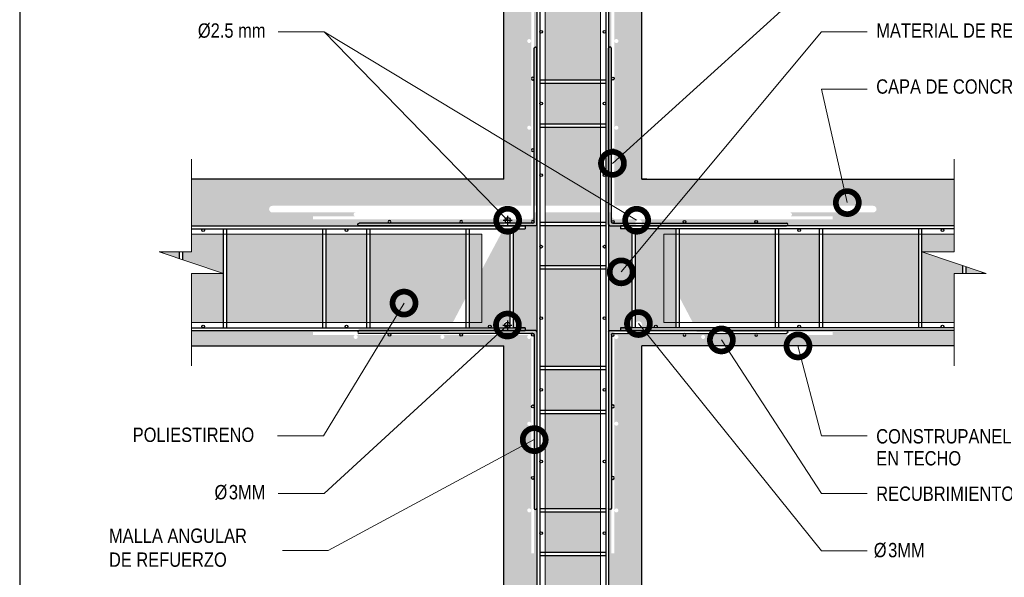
# Model space of a CAD drawing. Header units: millimetres. Extents: x 0 to 30, y 0 to 35.5.
# Tile 1 of 2: x 4 to 21.1, y 10.9 to 20.7. Entities that reach past the tile are written whole.
import ezdxf

# ---------------------------------------------------------------- set-up
doc = ezdxf.new("R2010")
doc.units = ezdxf.units.MM
doc.linetypes.add('CONTINUA', pattern=[0])
doc.linetypes.add('DASHED2', pattern=[9.524999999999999, 6.35, -3.175])
for name, color, linetype, lineweight in [('CONSTRUPANEL', 170, 'Continuous', 20), ('hatch', 252, 'Continuous', 0), ('LAMINA ACCESORIOS', 1, 'Continuous', 30), ('TEXTO', 7, 'DASHED2', 0)]:
    doc.layers.add(name, color=color, linetype=linetype, lineweight=lineweight)
doc.styles.add('Erika', font='techl___.ttf', dxfattribs={"height": 0.25})
doc.dimstyles.new('Erika', dxfattribs={"dimtxt": 0.25, "dimasz": 0.8, "dimexe": 0.5, "dimexo": 0.5, "dimgap": 0, "dimtad": 0, "dimlfac": 0.1, "dimzin": 1, "dimdsep": 46, "dimtxsty": 'Erika', "dimblk": 'DOTSMALL', "dimcen": 2.5, "dimse1": 1, "dimse2": 1, "dimclrd": 252, "dimclre": 252, "dimclrt": 256, "dimadec": 0, "dimazin": 0, "dimtfac": 1, "dimtmove": 0, "dimatfit": 3, "dimldrblk": 'DOTSMALL', "dimfxl": 1, "dimlwd": 0, "dimlwe": 0, "dimarcsym": 0})
pattern_1 = [(105, (-422.9984927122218, -2804.216929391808), (-0.1224744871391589, 0.1224744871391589), [0.1, -0.2]), (225, (-422.9984927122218, -2804.216929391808), (-0.0448287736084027, -0.1673032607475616), [0.1, -0.2]), (165, (-422.9984927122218, -2804.216929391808), (-0.1673032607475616, -0.04482877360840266), [-0.2, 0.1])]

# ---------------------------------------------------------------- blocks, each defined once
blk = doc.blocks.new('A$C4B287B9D')
for p, q in [((-1.956624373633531e-08, 0.1249999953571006), (-1.956624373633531e-08, 16.1249999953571)), ((0.2499999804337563, 0.3749999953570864), (0.2499999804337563, 16.1249999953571)), ((0.3749999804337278, 0.2499999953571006), (16.12499998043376, 0.2499999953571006)), ((0.1249999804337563, -4.642885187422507e-09), (16.12499998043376, -4.642899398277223e-09))]:
    blk.add_line(p, q)
for centre in [(0.3749999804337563, 13.37499999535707), (0.3749999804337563, 6.874999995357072), (0.3749999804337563, 0.3749999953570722), (6.874999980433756, 0.3749999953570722), (13.37499998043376, 0.3749999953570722)]:
    blk.add_circle(centre, 0.125)
for centre, start, end in [((0.1249999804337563, 16.1249999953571), 0, 180), ((0.1249999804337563, 0.1249999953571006), 180, 270), ((0.3749999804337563, 0.3749999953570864), 180, 270), ((16.12499998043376, 0.1249999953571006), 270, 90)]:
    blk.add_arc(centre, 0.125, start, end)
blk = doc.blocks.new('_DotSmall')
at = {"color": 0, "linetype": 'ByBlock', "const_width": 0.5}
blk.add_lwpolyline([(-0.0625, 0, 1), (0.0625, 0, 1)], format="xyb", close=True, dxfattribs=at)

msp = doc.modelspace()

# ---------------------------------------------------------------- hatches: boundary and pattern name
at = {"layer": 'hatch', "lineweight": 0}
h = msp.add_hatch(dxfattribs=at)
h.set_pattern_fill('HONEY', color=256, scale=0.8, angle=105, style=0)
h.set_pattern_definition(pattern_1)
h.paths.add_polyline_path([(13.15098064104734, 22.12313601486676), (14.11098064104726, 22.12313601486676), (14.11098064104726, 23.77913601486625), (13.15098064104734, 23.77913601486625)])
h.paths.add_polyline_path([(14.11098064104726, 21.36473601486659), (14.11098064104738, 22.06553601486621), (13.15098064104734, 22.06553601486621), (13.15098064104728, 21.36473601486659)])
h.paths.add_polyline_path([(13.15098064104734, 21.3071360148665), (13.15098064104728, 19.61273601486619), (14.11098064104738, 19.61273601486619), (14.11098064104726, 21.3071360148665)])
h.paths.add_polyline_path([(14.11098064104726, 18.84473601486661), (14.11098064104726, 19.55513601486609), (13.15098064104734, 19.55513601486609), (13.15098064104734, 18.84473601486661)])
h.paths.add_polyline_path([(14.11098064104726, 18.78713601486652), (13.15098064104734, 18.78713601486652), (13.15098064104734, 17.41586974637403), (14.11098064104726, 17.41586974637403)])
h.paths.add_polyline_path([(14.11098064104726, 17.13113601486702), (14.11098064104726, 17.3006697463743), (13.15098064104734, 17.3006697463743), (13.15098064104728, 17.13113601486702)])
h.paths.add_polyline_path([(14.11098064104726, 16.3727360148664), (14.11098064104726, 17.07353601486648), (13.15098064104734, 17.07353601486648), (13.15098064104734, 16.3727360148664)])
h.paths.add_polyline_path([(14.11098064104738, 16.31513601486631), (13.15098064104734, 16.31513601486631), (13.15098064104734, 14.620736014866), (14.11098064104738, 14.620736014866)])
h.paths.add_polyline_path([(14.11098064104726, 13.85273601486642), (14.11098064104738, 14.56313601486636), (13.15098064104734, 14.56313601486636), (13.15098064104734, 13.85273601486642)])
h.paths.add_polyline_path([(13.15098064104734, 12.13913601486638), (14.11098064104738, 12.13913601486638), (14.11098064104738, 13.79513601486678), (13.15098064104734, 13.79513601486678)])
h.paths.add_polyline_path([(14.11098064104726, 11.38073601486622), (14.11098064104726, 12.08153601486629), (13.15098064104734, 12.08153601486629), (13.15098064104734, 11.38073601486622)])
h.paths.add_polyline_path([(14.11098064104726, 11.32313601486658), (13.15098064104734, 11.32313601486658), (13.15098064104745, 9.628736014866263), (14.11098064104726, 9.628736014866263)])
h.paths.add_polyline_path([(13.15098064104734, 9.571136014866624), (13.15098064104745, 8.860736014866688), (14.11098064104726, 8.860736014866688), (14.11098064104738, 9.571136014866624)])
h.paths.add_polyline_path([(13.82047430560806, 8.80313601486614), (13.82047430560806, 8.333813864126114), (14.11098064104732, 8.333813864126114), (14.11098064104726, 8.80313601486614)])
h.paths.add_polyline_path([(13.44148697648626, 7.766649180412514), (13.791682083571, 8.803136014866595), (13.15098064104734, 8.80313601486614), (13.15098064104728, 8.333813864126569), (13.4414869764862, 8.333813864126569)])
h.paths.add_polyline_path([(13.82047430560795, 25.0751127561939), (13.661549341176, 24.60473601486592), (13.82047430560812, 24.60473601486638)])
h.paths.add_polyline_path([(14.11098064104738, 24.52057308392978), (13.82047430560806, 24.52057308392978), (13.82047430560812, 24.54713601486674), (13.64208817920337, 24.54713601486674), (13.4414869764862, 23.95340840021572), (13.4414869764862, 24.52057308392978), (13.15098064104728, 24.52057308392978), (13.15098064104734, 23.83673601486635), (14.11098064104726, 23.83673601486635)])
at = {"layer": 'hatch', "linetype": 'Continuous', "lineweight": 0}
h = msp.add_hatch(dxfattribs=at)
h.set_pattern_fill('AR-CONC', color=256, scale=0.1, angle=90, style=0)
h.set_pattern_definition([(140, (-422.9984927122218, -2804.216929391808), (0.06275213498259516, 0.7172601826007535), [0.07500000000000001, -0.8250000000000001]), (85.00000000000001, (-422.9984927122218, -2804.216929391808), (-0.7521921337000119, -0.138751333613), [0.06, -0.66]), (190.45144446, (-422.9932633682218, -2804.157157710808), (-0.6894399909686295, 0.578508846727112), [0.063740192, -0.701142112]), (136.1842, (-423.1984927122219, -2804.216929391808), (0.1655192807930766, 1.067241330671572), [0.1124999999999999, -1.237499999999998]), (186.63563549, (-423.1846994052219, -2804.127992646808), (-0.9741186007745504, 0.9346619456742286), [0.09561034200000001, -1.05171376]), (81.18416399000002, (-423.1984927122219, -2804.216929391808), (-0.9741186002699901, 0.9346619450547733), [0.09000000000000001, -0.990000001]), (111, (-423.1484927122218, -2804.116929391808), (0.4026188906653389, 0.5969070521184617), [0.07500000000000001, -0.8250000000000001]), (56.00000000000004, (-423.1484927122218, -2804.116929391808), (-0.7251500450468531, 0.2433153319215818), [0.06, -0.66]), (161.45144474, (-423.1149411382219, -2804.067187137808), (-0.3225311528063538, 0.8402223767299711), [0.06374018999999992, -0.7011421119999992]), (127.5, (-422.9984927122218, -2804.216929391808), (-0.3328938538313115, 0.01215985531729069), [0, -0.652, 0, -0.67, 0, -0.6625000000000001]), (97.49999999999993, (-422.9984927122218, -2804.216929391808), (-0.3944117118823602, 0.2630695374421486), [0, -0.382, 0, -0.637, 0, -0.2525]), (57.49999999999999, (-422.9984927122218, -2804.439929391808), (0.02255487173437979, 0.533822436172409), [0, -0.2499999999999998, 0, -0.7799999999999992, 0, -1.034999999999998]), (47.5, (-422.9984927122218, -2804.539929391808), (-0.1001049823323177, 0.5831861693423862), [0, -0.325, 0, -0.518, 0, -0.735])])
edge = h.paths.add_edge_path()
edge.add_line((12.43098064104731, 17.88057308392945), (7.151775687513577, 17.88057308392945))
edge.add_line((7.151775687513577, 17.88057308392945), (7.894049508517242, 17.06457308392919))
edge.add_line((7.894049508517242, 17.06457308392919), (12.45281441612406, 17.06457308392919))
edge.add_line((12.45281441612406, 17.06457308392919), (12.45641066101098, 17.07132861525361))
edge.add_arc((12.4834772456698, 17.12217308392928), 0.05760000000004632, 180, 241.9718060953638, ccw=False)
edge.add_arc((12.48347724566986, 17.12217308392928), 0.05760000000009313, 90.00000000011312, 180, ccw=False)
edge.add_line((12.48347724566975, 17.17977308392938), (9.103934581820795, 17.17977308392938))
edge.add_line((9.103934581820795, 17.17977308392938), (9.103934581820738, 17.23014669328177))
edge.add_line((9.103934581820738, 17.23014669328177), (9.849464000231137, 17.23014669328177))
edge.add_arc((9.849464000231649, 17.26540821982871), 0.0352615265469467, 180.0000000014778, 269.9999999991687, ccw=False)
edge.add_arc((9.84946400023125, 17.2654082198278), 0.03526152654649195, 90.00000000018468, 180, ccw=False)
edge.add_line((9.849464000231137, 17.3006697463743), (8.398884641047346, 17.3006697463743))
edge.add_arc((8.398884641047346, 17.35826974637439), 0.05760000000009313, 90, 270, ccw=False)
edge.add_line((8.398884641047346, 17.41586974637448), (12.90714208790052, 17.41586974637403))
edge.add_line((12.90714208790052, 17.41586974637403), (12.90714208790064, 18.77661650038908))
edge.add_arc((12.8718805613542, 18.77661646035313), 0.03526152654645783, -180.0000650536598, 6.50536597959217e-05, ccw=False)
edge.add_arc((12.8718805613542, 18.77661654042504), 0.03526152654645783, -6.50536597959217e-05, 180.0000650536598, ccw=False)
edge.add_line((12.90714208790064, 18.77661650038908), (12.90714208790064, 20.28782478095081))
edge.add_arc((12.87188056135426, 20.2878247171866), 0.03526152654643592, -180.00010360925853, 0.00010360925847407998, ccw=False)
edge.add_arc((12.87188056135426, 20.28782484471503), 0.03526152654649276, -0.00010360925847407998, 180.0001036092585, ccw=False)
edge.add_line((12.90714208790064, 20.28782478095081), (12.90714208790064, 21.03335419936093))
edge.add_line((12.90714208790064, 21.03335419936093), (12.95751569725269, 21.03335419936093))
edge.add_line((12.95751569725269, 21.03335419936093), (12.95751569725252, 17.41586974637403))
edge.add_line((12.95751569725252, 17.41586974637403), (13.00688464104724, 17.41586974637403))
edge.add_line((13.00688464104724, 17.41586974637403), (13.00688464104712, 24.52057308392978))
edge.add_line((13.00688464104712, 24.52057308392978), (12.43098064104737, 24.52057308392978))
edge.add_line((12.43098064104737, 24.52057308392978), (12.43098064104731, 17.88057308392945))
h.paths.add_polyline_path([(6.993077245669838, 17.06457308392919), (7.894049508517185, 17.06457308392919), (7.151775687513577, 17.88057308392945), (6.993077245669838, 17.88057308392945)])
edge = h.paths.add_edge_path()
edge.add_line((12.59867724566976, 15.2885730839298), (12.80278094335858, 15.2885730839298))
edge.add_line((12.80278094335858, 15.2885730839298), (12.8027809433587, 15.24057308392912))
edge.add_line((12.8027809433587, 15.24057308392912), (12.39385598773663, 15.24057308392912))
edge.add_line((12.39385598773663, 15.24057308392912), (12.37224854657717, 15.21511321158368))
edge.add_line((12.37224854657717, 15.21511321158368), (12.88195528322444, 15.21511321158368))
edge.add_arc((12.88195528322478, 15.13955279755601), 0.07556041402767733, -3.448121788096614e-10, 90.00000000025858, ccw=False)
edge.add_line((12.95751569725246, 15.13955279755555), (12.95751569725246, 11.36153209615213))
edge.add_line((12.95751569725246, 11.36153209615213), (12.90714208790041, 11.36153209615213))
edge.add_line((12.90714208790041, 11.36153209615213), (12.90714208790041, 12.10706151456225))
edge.add_arc((12.87188056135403, 12.10706148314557), 0.03526152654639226, -180.00005104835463, 5.104835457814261e-05, ccw=False)
edge.add_arc((12.87188056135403, 12.10706154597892), 0.0352615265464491, -5.104835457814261e-05, 180.0000510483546, ccw=False)
edge.add_line((12.90714208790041, 12.10706151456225), (12.90714208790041, 13.61826979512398))
edge.add_arc((12.87188056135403, 13.6182697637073), 0.03526152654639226, -180.00005104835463, 5.104835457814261e-05, ccw=False)
edge.add_arc((12.87188056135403, 13.61826982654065), 0.0352615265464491, -5.104835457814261e-05, 180.0000510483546, ccw=False)
edge.add_line((12.90714208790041, 13.61826979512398), (12.90714208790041, 15.12947807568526))
edge.add_arc((12.87188056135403, 15.12947804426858), 0.03526152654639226, -180.00005104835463, 5.104835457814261e-05, ccw=False)
edge.add_arc((12.87188056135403, 15.1294780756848), 0.03526152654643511, 90, 179.9999999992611, ccw=False)
edge.add_line((12.87188056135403, 15.16473960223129), (12.32949716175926, 15.16473960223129))
edge.add_line((12.32949716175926, 15.16473960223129), (12.16746113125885, 14.97381386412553))
edge.add_line((12.16746113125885, 14.97381386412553), (12.43098064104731, 14.97381386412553))
edge.add_line((12.43098064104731, 14.97381386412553), (12.43098064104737, 8.333813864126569))
edge.add_line((12.43098064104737, 8.333813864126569), (13.00688464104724, 8.333813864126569))
edge.add_line((13.00688464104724, 8.333813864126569), (13.00688464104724, 17.22107384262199))
edge.add_line((13.00688464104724, 17.22107384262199), (13.00688464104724, 17.3006697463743))
edge.add_line((13.00688464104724, 17.3006697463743), (12.95751569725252, 17.3006697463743))
edge.add_line((12.95751569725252, 17.3006697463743), (12.95751569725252, 17.25533349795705))
edge.add_arc((12.88195528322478, 17.25533349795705), 0.07556041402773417, -90.00000000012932, 0, ccw=False)
edge.add_line((12.88195528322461, 17.17977308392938), (12.48347724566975, 17.17977308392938))
edge.add_arc((12.48347724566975, 17.12217308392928), 0.05760000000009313, 0, 90, ccw=False)
edge.add_arc((12.48347724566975, 17.12217308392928), 0.05760000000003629, -90, 0, ccw=False)
edge.add_line((12.48347724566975, 17.06457308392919), (12.80278094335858, 17.06457308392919))
edge.add_line((12.80278094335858, 17.06457308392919), (12.80278094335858, 17.01657308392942))
edge.add_line((12.80278094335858, 17.01657308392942), (12.59867724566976, 17.01657308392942))
edge.add_line((12.59867724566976, 17.01657308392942), (12.59867724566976, 15.2885730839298))
edge = h.paths.add_edge_path()
edge.add_line((12.54107724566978, 17.01657308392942), (12.42726205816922, 17.01657308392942))
edge.add_line((12.42726205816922, 17.01657308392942), (12.04688464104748, 16.30203566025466))
edge.add_line((12.04688464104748, 16.30203566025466), (12.04688464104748, 15.38345617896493))
edge.add_line((12.04688464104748, 15.38345617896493), (11.83067724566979, 15.38345617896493))
edge.add_line((11.83067724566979, 15.38345617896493), (11.83067724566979, 15.2885730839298))
edge.add_line((11.83067724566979, 15.2885730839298), (12.18587724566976, 15.2885730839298))
edge.add_arc((12.18587724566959, 15.31257308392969), 0.02399999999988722, 180.0000000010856, 270.0000000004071, ccw=False)
edge.add_arc((12.18587724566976, 15.31257308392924), 0.02400000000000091, 0, 180, ccw=False)
edge.add_arc((12.18587724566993, 15.31257308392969), 0.02399999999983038, 269.9999999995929, 359.9999999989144, ccw=False)
edge.add_line((12.18587724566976, 15.2885730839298), (12.43459292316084, 15.2885730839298))
edge.add_line((12.43459292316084, 15.2885730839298), (12.44620620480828, 15.30225691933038))
edge.add_arc((12.48347724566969, 15.34617308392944), 0.05759999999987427, 180, 229.6791944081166, ccw=False)
edge.add_arc((12.48347724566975, 15.34617308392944), 0.05759999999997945, 0, 180, ccw=False)
edge.add_line((12.54107724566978, 15.34617308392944), (12.54107724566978, 17.01657308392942))
edge = h.paths.add_edge_path()
edge.add_line((11.33981799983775, 14.97381386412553), (11.44145555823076, 15.16473960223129))
edge.add_line((11.44145555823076, 15.16473960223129), (11.36067228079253, 15.16473960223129))
edge.add_arc((11.36067228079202, 15.12947807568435), 0.0352615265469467, 1.4778152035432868e-09, 89.99999999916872, ccw=False)
edge.add_arc((11.36067228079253, 15.12947805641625), 0.03526152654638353, -180.00003130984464, 3.13098447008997e-05, ccw=False)
edge.add_arc((11.36067228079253, 15.1294780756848), 0.03526152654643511, 90, 179.9999999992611, ccw=False)
edge.add_line((11.36067228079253, 15.16473960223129), (9.849464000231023, 15.16473960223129))
edge.add_arc((9.849464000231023, 15.1294780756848), 0.03526152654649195, 7.389076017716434e-10, 90, ccw=False)
edge.add_arc((9.849464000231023, 15.12947805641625), 0.03526152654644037, -180.00003130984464, 3.13098447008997e-05, ccw=False)
edge.add_arc((9.849464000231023, 15.1294780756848), 0.03526152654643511, 90, 179.9999999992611, ccw=False)
edge.add_line((9.849464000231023, 15.16473960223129), (9.103934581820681, 15.16473960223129))
edge.add_line((9.103934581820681, 15.16473960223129), (9.103934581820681, 15.21511321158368))
edge.add_line((9.103934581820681, 15.21511321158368), (11.46827148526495, 15.21511321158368))
edge.add_line((11.46827148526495, 15.21511321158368), (11.48182481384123, 15.24057308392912))
edge.add_line((11.48182481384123, 15.24057308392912), (11.10430935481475, 15.24057308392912))
edge.add_line((11.10430935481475, 15.24057308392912), (6.993077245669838, 15.24057308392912))
edge.add_line((6.993077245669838, 15.24057308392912), (6.993077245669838, 14.97381386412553))
edge.add_line((6.993077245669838, 14.97381386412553), (11.33981799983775, 14.97381386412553))
h.paths.add_polyline_path([(12.1674611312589, 14.97381386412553), (12.32949716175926, 15.16473960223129), (11.4414555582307, 15.16473960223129), (11.33981799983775, 14.97381386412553)])
edge = h.paths.add_edge_path()
edge.add_line((14.2550766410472, 8.333813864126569), (14.83098064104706, 8.333813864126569))
edge.add_line((14.83098064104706, 8.333813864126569), (14.83098064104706, 14.97381386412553))
edge.add_line((14.83098064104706, 14.97381386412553), (15.09450015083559, 14.97381386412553))
edge.add_line((15.09450015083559, 14.97381386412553), (14.93246412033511, 15.16473960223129))
edge.add_line((14.93246412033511, 15.16473960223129), (14.39008072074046, 15.16473960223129))
edge.add_arc((14.39008072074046, 15.1294780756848), 0.03526152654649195, 7.389076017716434e-10, 90, ccw=False)
edge.add_arc((14.39008072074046, 15.12947804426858), 0.0352615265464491, -180.00005104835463, 5.104835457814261e-05, ccw=False)
edge.add_line((14.35481919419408, 15.12947807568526), (14.35481919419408, 13.61826979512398))
edge.add_arc((14.39008072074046, 13.61826981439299), 0.03526152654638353, -3.13098447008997e-05, 180.0000313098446, ccw=False)
edge.add_arc((14.39008072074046, 13.61826977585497), 0.03526152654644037, -180.00003130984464, 3.13098447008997e-05, ccw=False)
edge.add_line((14.35481919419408, 13.61826979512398), (14.35481919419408, 12.10706151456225))
edge.add_arc((14.39008072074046, 12.10706153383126), 0.03526152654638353, -3.13098447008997e-05, 180.0000313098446, ccw=False)
edge.add_arc((14.39008072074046, 12.10706149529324), 0.03526152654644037, -180.00003130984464, 3.13098447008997e-05, ccw=False)
edge.add_line((14.35481919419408, 12.10706151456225), (14.35481919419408, 11.36153209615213))
edge.add_line((14.35481919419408, 11.36153209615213), (14.30444558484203, 11.36153209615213))
edge.add_line((14.30444558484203, 11.36153209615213), (14.30444558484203, 15.13955279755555))
edge.add_arc((14.38000599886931, 15.13955279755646), 0.07556041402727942, 89.99999999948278, 180.0000000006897, ccw=False)
edge.add_line((14.38000599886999, 15.21511321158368), (14.88971273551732, 15.21511321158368))
edge.add_line((14.88971273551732, 15.21511321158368), (14.86810529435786, 15.24057308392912))
edge.add_line((14.86810529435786, 15.24057308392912), (14.45918033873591, 15.24057308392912))
edge.add_line((14.45918033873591, 15.24057308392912), (14.45918033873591, 15.2885730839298))
edge.add_line((14.45918033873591, 15.2885730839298), (14.66328403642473, 15.2885730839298))
edge.add_line((14.66328403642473, 15.2885730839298), (14.66328403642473, 17.01657308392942))
edge.add_line((14.66328403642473, 17.01657308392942), (14.45918033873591, 17.01657308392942))
edge.add_line((14.45918033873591, 17.01657308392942), (14.45918033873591, 17.06457308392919))
edge.add_line((14.45918033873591, 17.06457308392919), (14.77848403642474, 17.06457308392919))
edge.add_arc((14.77848403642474, 17.12217308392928), 0.05760000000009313, 180, 270, ccw=False)
edge.add_arc((14.77848403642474, 17.12217308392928), 0.05760000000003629, 90, 180, ccw=False)
edge.add_line((14.77848403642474, 17.17977308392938), (14.38000599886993, 17.17977308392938))
edge.add_arc((14.38000599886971, 17.25533349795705), 0.07556041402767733, 180, 270.0000000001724, ccw=False)
edge.add_line((14.30444558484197, 17.25533349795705), (14.30444558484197, 17.3006697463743))
edge.add_line((14.30444558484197, 17.3006697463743), (14.2550766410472, 17.3006697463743))
edge.add_line((14.2550766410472, 17.3006697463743), (14.2550766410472, 17.06457308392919))
edge.add_line((14.2550766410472, 17.06457308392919), (14.2550766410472, 8.333813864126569))
edge = h.paths.add_edge_path()
edge.add_line((14.83469922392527, 17.01657308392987), (14.72088403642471, 17.01657308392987))
edge.add_line((14.72088403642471, 17.01657308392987), (14.72088403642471, 15.34617308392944))
edge.add_arc((14.77848403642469, 15.34617308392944), 0.05759999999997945, 0, 180, ccw=False)
edge.add_arc((14.7784840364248, 15.34617308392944), 0.05759999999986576, -49.67919440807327, 0, ccw=False)
edge.add_line((14.81575507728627, 15.30225691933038), (14.82736835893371, 15.2885730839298))
edge.add_line((14.82736835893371, 15.2885730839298), (15.07608403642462, 15.2885730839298))
edge.add_arc((15.07608403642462, 15.31257308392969), 0.02399999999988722, 180.0000000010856, 270, ccw=False)
edge.add_arc((15.07608403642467, 15.31257308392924), 0.02400000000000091, 0, 180, ccw=False)
edge.add_arc((15.07608403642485, 15.31257308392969), 0.02399999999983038, 269.99999999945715, 359.9999999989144, ccw=False)
edge.add_line((15.07608403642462, 15.2885730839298), (15.4312840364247, 15.2885730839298))
edge.add_line((15.4312840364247, 15.2885730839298), (15.4312840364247, 15.38345617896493))
edge.add_line((15.4312840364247, 15.38345617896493), (15.21507664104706, 15.38345617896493))
edge.add_line((15.21507664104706, 15.38345617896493), (15.21507664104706, 16.30203566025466))
edge.add_line((15.21507664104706, 16.30203566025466), (14.83469922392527, 17.01657308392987))
h.paths.add_polyline_path([(15.21507664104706, 16.30203566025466), (15.21507664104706, 16.91945617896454), (15.4312840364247, 16.91945617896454), (15.4312840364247, 17.01657308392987), (14.83469922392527, 17.01657308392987)], flags=17)
edge = h.paths.add_edge_path()
edge.add_line((14.83098064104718, 22.63889416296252), (14.2550766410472, 22.85843930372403))
edge.add_line((14.2550766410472, 22.85843930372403), (14.2550766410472, 17.41586974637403))
edge.add_line((14.2550766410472, 17.41586974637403), (14.30444558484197, 17.41586974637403))
edge.add_line((14.30444558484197, 17.41586974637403), (14.30444558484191, 21.03335419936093))
edge.add_line((14.30444558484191, 21.03335419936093), (14.35481919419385, 21.03335419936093))
edge.add_line((14.35481919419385, 21.03335419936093), (14.35481919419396, 20.28782478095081))
edge.add_arc((14.3900807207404, 20.28782478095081), 0.03526152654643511, 0, 180, ccw=False)
edge.add_arc((14.3900807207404, 20.2878247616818), 0.03526152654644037, -180.00003130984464, 3.13098447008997e-05, ccw=False)
edge.add_line((14.35481919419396, 20.28782478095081), (14.35481919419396, 18.77661650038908))
edge.add_arc((14.3900807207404, 18.77661651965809), 0.03526152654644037, -3.13098447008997e-05, 180.0000313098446, ccw=False)
edge.add_arc((14.3900807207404, 18.77661648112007), 0.03526152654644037, -180.00003130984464, 3.13098447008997e-05, ccw=False)
edge.add_line((14.35481919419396, 18.77661650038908), (14.35481919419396, 17.41586974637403))
edge.add_line((14.35481919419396, 17.41586974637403), (16.70123132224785, 17.41586974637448))
edge.add_line((16.70123132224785, 17.41586974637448), (17.13809292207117, 17.88057308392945))
edge.add_line((17.13809292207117, 17.88057308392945), (14.83098064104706, 17.88057308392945))
edge.add_line((14.83098064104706, 17.88057308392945), (14.83098064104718, 22.63889416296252))
edge = h.paths.add_edge_path()
edge.add_arc((18.86307664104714, 17.35826974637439), 0.05760000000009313, -90, 90, ccw=False)
edge.add_line((18.86307664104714, 17.3006697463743), (17.41249728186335, 17.3006697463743))
edge.add_arc((17.41249728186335, 17.2654082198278), 0.03526152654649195, 0, 90, ccw=False)
edge.add_arc((17.41249728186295, 17.26540821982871), 0.03526152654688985, 270.00000000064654, 359.9999999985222, ccw=False)
edge.add_line((17.41249728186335, 17.23014669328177), (18.15802670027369, 17.23014669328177))
edge.add_line((18.15802670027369, 17.23014669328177), (18.15802670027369, 17.17977308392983))
edge.add_line((18.15802670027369, 17.17977308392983), (14.77848403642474, 17.17977308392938))
edge.add_arc((14.77848403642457, 17.12217308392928), 0.05760000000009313, 0, 89.99999999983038, ccw=False)
edge.add_arc((14.77848403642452, 17.12217308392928), 0.05760000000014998, -61.97180609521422, 0, ccw=False)
edge.add_line((14.80555062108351, 17.07132861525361), (14.80914686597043, 17.06457308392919))
edge.add_line((14.80914686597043, 17.06457308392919), (20.27519654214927, 17.06457308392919))
edge.add_line((20.27519654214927, 17.06457308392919), (20.27519654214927, 17.88057308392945))
edge.add_line((20.27519654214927, 17.88057308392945), (17.13809292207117, 17.88057308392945))
edge.add_line((17.13809292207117, 17.88057308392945), (16.70123132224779, 17.41586974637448))
edge.add_line((16.70123132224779, 17.41586974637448), (18.86307664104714, 17.41586974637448))
h.paths.add_polyline_path([(14.2550766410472, 22.85843930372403), (14.83098064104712, 22.63889416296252), (14.83098064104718, 24.52057308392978), (14.2550766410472, 24.52057308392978)])
edge = h.paths.add_edge_path()
edge.add_line((15.78013646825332, 15.24057308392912), (15.79368979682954, 15.21511321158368))
edge.add_line((15.79368979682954, 15.21511321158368), (18.15802670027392, 15.21511321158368))
edge.add_line((18.15802670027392, 15.21511321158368), (18.15802670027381, 15.16473960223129))
edge.add_line((18.15802670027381, 15.16473960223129), (17.41249728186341, 15.16473960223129))
edge.add_arc((17.4124972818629, 15.12947807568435), 0.0352615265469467, 1.4778152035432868e-09, 89.99999999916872, ccw=False)
edge.add_arc((17.41249728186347, 15.12947805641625), 0.03526152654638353, -180.00003130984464, 3.13098447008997e-05, ccw=False)
edge.add_arc((17.41249728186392, 15.12947807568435), 0.03526152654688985, 90.00000000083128, 179.9999999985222, ccw=False)
edge.add_line((17.41249728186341, 15.16473960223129), (15.9012890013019, 15.16473960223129))
edge.add_arc((15.90128900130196, 15.1294780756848), 0.03526152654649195, 7.389076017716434e-10, 90.00000000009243, ccw=False)
edge.add_arc((15.90128900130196, 15.12947805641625), 0.03526152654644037, -180.00003130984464, 3.13098447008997e-05, ccw=False)
edge.add_arc((15.90128900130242, 15.12947807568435), 0.03526152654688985, 90.00000000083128, 179.9999999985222, ccw=False)
edge.add_line((15.9012890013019, 15.16473960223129), (15.82050572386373, 15.16473960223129))
edge.add_line((15.82050572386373, 15.16473960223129), (15.92214328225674, 14.97381386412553))
edge.add_line((15.92214328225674, 14.97381386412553), (20.27519654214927, 14.97381386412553))
edge.add_line((20.27519654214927, 14.97381386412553), (20.27519654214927, 15.24057308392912))
edge.add_line((20.27519654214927, 15.24057308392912), (15.78013646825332, 15.24057308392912))
h.paths.add_polyline_path([(15.92214328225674, 14.97381386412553), (15.82050572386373, 15.16473960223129), (14.93246412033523, 15.16473960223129), (15.09450015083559, 14.97381386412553)])
at = {"layer": 'hatch', "lineweight": 0}
h = msp.add_hatch(dxfattribs=at)
h.set_pattern_fill('HONEY', color=256, scale=0.8, angle=105, style=0)
h.set_pattern_definition(pattern_1)
h.paths.add_polyline_path([(7.6066772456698, 15.38345617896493), (9.27707724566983, 15.38345617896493), (9.27707724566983, 16.91945617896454), (7.6066772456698, 16.91945617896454)])
h.paths.add_polyline_path([(10.04507724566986, 16.91945617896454), (9.334677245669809, 16.91945617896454), (9.334677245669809, 15.38345617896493), (10.04507724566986, 15.38345617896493)])
h.paths.add_polyline_path([(11.77307724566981, 16.91945617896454), (10.10267724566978, 16.91945617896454), (10.10267724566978, 15.38345617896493), (11.54182142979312, 15.38345617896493), (11.77307724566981, 15.82224566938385)])
h.paths.add_polyline_path([(11.83067724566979, 15.93153708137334), (12.04688464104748, 16.34177339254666), (12.04688464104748, 16.91945617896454), (11.83067724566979, 16.91945617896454)])
h.paths.add_polyline_path([(12.04688464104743, 16.34177339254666), (11.83067724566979, 15.93153708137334), (11.83067724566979, 15.38345617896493), (12.04688464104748, 15.38345617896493)])
h.paths.add_polyline_path([(15.21507664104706, 16.34177339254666), (15.4312840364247, 15.93153708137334), (15.4312840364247, 16.91945617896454), (15.21507664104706, 16.91945617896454)])
h.paths.add_polyline_path([(15.4312840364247, 15.93153708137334), (15.21507664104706, 16.34177339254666), (15.21507664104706, 15.38345617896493), (15.4312840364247, 15.38345617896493)])
h.paths.add_polyline_path([(17.15928403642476, 16.91945617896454), (15.48888403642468, 16.91945617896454), (15.48888403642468, 15.82224566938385), (15.72013985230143, 15.38345617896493), (17.15928403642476, 15.38345617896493)])
h.paths.add_polyline_path([(17.92728403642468, 16.91945617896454), (17.21688403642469, 16.91945617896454), (17.21688403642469, 15.38345617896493), (17.92728403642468, 15.38345617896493)])
h.paths.add_polyline_path([(19.65528403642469, 15.38345617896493), (19.65528403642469, 16.91945617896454), (17.98488403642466, 16.91945617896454), (17.98488403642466, 15.38345617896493)])
h.paths.add_polyline_path([(20.76888403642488, 16.25825977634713), (20.48088403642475, 16.35556558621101), (20.48088403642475, 16.23769980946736), (20.76888403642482, 16.23769980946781)])
h.paths.add_polyline_path([(20.42328403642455, 16.37502674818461), (19.71288403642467, 16.61504774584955), (19.71288403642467, 15.38345617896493), (20.27519654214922, 15.38345617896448), (20.27519654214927, 16.23769980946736), (20.4232840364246, 16.23769980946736)])
h.paths.add_polyline_path([(19.71288403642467, 16.61668713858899), (20.27519654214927, 16.61668713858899), (20.27519654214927, 16.91945617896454), (19.71288403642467, 16.91945617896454)])
h.paths.add_polyline_path([(6.493077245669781, 16.59399438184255), (6.781077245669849, 16.49668857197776), (6.781077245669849, 16.61668713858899), (6.493077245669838, 16.61668713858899)])
h.paths.add_polyline_path([(6.838677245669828, 16.47722741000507), (7.547616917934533, 16.23769980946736), (6.993077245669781, 16.23769980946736), (6.993077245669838, 15.38345617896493), (7.549077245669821, 15.38345617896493), (7.549077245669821, 16.91945617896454), (6.993077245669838, 16.91945617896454), (6.993077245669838, 16.61668713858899), (6.838677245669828, 16.61668713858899)])

# ---------------------------------------------------------------- linework, layer by layer
for p, q in [((12.43098064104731, 17.88057308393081), (12.43098064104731, 24.52057308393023)), ((14.83098064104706, 17.88057308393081), (14.83098064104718, 24.52057308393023)), ((12.43098064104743, 17.88057308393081), (6.993077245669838, 17.88057308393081)), ((14.9215877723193, 17.88057308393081), (14.83098064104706, 17.88057308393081)), ((14.83098064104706, 17.88057308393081), (20.27519654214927, 17.88057308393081)), ((6.993077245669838, 14.9738138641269), (12.43098064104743, 14.9738138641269)), ((12.43098064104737, 8.333813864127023), (12.43098064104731, 14.9738138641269)), ((12.43098064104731, 8.333813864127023), (12.43098064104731, 14.9738138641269)), ((14.83098064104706, 8.333813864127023), (14.83098064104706, 14.9738138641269)), ((20.27519654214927, 14.9738138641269), (14.83098064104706, 14.9738138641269))]:
    msp.add_line(p, q)
at = {"color": 254, "true_color": 0xe3e3e3}
msp.add_lwpolyline([(3.998242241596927, 3.652736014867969), (25.58824224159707, 3.652736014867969), (25.58824224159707, 31.59273601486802), (3.998242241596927, 31.59273601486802)], close=True, dxfattribs=at)
at = {"layer": 'CONSTRUPANEL', "linetype": 'CONTINUA'}
for p, q in [((13.15098064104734, 17.0645730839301), (13.15098064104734, 24.52057308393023)), ((14.11098064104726, 17.0645730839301), (14.11098064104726, 24.52057308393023)), ((13.15098064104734, 8.333813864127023), (13.15098064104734, 17.0645730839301)), ((14.11098064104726, 8.333813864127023), (14.11098064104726, 17.0645730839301)), ((12.04688464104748, 16.9194561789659), (6.993077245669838, 16.9194561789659)), ((15.21507664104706, 16.9194561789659), (20.27519654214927, 16.9194561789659)), ((12.04688464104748, 15.38345617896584), (6.993077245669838, 15.38345617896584)), ((15.21507664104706, 15.38345617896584), (20.27519654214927, 15.38345617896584))]:
    msp.add_line(p, q, dxfattribs=at)
at = {"layer": 'CONSTRUPANEL'}
for p, q in [((12.04688464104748, 16.9194561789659), (12.04688464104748, 15.38345617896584)), ((15.21507664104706, 16.9194561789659), (15.21507664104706, 15.38345617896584))]:
    msp.add_line(p, q, dxfattribs=at)
at = {"layer": 'hatch', "linetype": 'ByBlock', "lineweight": 0}
for points in [[(6.993077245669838, 18.22859909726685), (6.993077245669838, 16.61668713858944), (6.425912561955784, 16.61668713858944), (7.547616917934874, 16.23769980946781), (6.993077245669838, 16.23769980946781), (6.993077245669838, 14.6257878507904)], [(20.27519654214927, 18.22859909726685), (20.27519654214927, 16.61668713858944), (19.70803185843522, 16.61668713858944), (20.82973621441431, 16.23769980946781), (20.27519654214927, 16.23769980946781), (20.27519654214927, 14.6257878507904)]]:
    msp.add_lwpolyline(points, dxfattribs=at)
at = {"layer": 'LAMINA ACCESORIOS', "linetype": 'CONTINUA'}
for p, q in [((13.00688464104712, 24.52057308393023), (13.00688464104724, 17.0645730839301)), ((13.05488464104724, 24.52057308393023), (13.05488464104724, 17.0645730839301)), ((14.20707664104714, 24.52057308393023), (14.20707664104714, 17.0645730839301)), ((14.2550766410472, 24.52057308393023), (14.2550766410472, 17.0645730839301)), ((13.05488464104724, 19.6127360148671), (14.20707664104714, 19.6127360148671)), ((13.05488464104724, 19.55513601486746), (14.20707664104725, 19.55513601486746)), ((13.05488464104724, 18.84473601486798), (14.20707664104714, 18.84473601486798)), ((13.05488464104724, 18.78713601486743), (14.20707664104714, 18.78713601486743)), ((13.00688464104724, 17.22107384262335), (13.00688464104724, 8.333813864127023)), ((13.05488464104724, 17.22107384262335), (13.05488464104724, 8.333813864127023)), ((6.993077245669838, 17.0645730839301), (12.80278094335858, 17.0645730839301)), ((6.993077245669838, 17.01657308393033), (12.80278094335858, 17.01657308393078)), ((7.549077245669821, 15.28857308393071), (7.549077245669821, 17.01657308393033)), ((7.6066772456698, 15.28857308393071), (7.6066772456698, 17.01657308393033)), ((9.27707724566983, 15.28857308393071), (9.27707724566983, 17.01657308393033)), ((9.334677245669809, 15.28857308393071), (9.334677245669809, 17.01657308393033)), ((10.04507724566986, 15.28857308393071), (10.04507724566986, 17.01657308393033)), ((10.10267724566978, 15.28857308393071), (10.10267724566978, 17.01657308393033)), ((11.77307724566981, 15.28857308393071), (11.77307724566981, 17.01657308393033)), ((11.83067724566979, 15.28857308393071), (11.83067724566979, 17.01657308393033)), ((12.54107724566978, 15.28857308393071), (12.54107724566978, 17.01657308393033)), ((12.59867724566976, 15.28857308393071), (12.59867724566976, 17.01657308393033)), ((12.80278094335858, 17.0645730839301), (12.80278094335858, 17.01657308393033)), ((13.05488464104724, 17.13113601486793), (14.20707664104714, 17.13113601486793)), ((13.05488464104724, 17.07353601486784), (14.20707664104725, 17.07353601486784)), ((14.20707664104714, 17.0645730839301), (14.20707664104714, 8.333813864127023)), ((14.2550766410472, 17.0645730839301), (14.2550766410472, 8.333813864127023)), ((14.45918033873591, 17.0645730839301), (14.45918033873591, 17.01657308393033)), ((20.27519654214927, 17.0645730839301), (14.45918033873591, 17.0645730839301)), ((20.27519654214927, 17.01657308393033), (14.45918033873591, 17.01657308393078)), ((14.66328403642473, 15.28857308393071), (14.66328403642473, 17.01657308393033)), ((14.72088403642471, 15.28857308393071), (14.72088403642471, 17.01657308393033)), ((15.4312840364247, 15.28857308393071), (15.4312840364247, 17.01657308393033)), ((15.48888403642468, 15.28857308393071), (15.48888403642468, 17.01657308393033)), ((17.15928403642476, 15.28857308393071), (17.15928403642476, 17.01657308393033)), ((17.21688403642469, 15.28857308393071), (17.21688403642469, 17.01657308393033)), ((17.92728403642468, 15.28857308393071), (17.92728403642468, 17.01657308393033)), ((17.98488403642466, 15.28857308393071), (17.98488403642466, 17.01657308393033)), ((19.65528403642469, 15.28857308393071), (19.65528403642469, 17.01657308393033)), ((19.71288403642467, 15.28857308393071), (19.71288403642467, 17.01657308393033)), ((6.493077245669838, 16.59399438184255), (6.493077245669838, 16.61668713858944)), ((6.781077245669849, 16.49668857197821), (6.781077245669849, 16.61668713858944)), ((6.838677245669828, 16.47722741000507), (6.838677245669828, 16.61668713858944)), ((13.05488464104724, 16.37273601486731), (14.20707664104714, 16.37273601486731)), ((13.05488464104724, 16.31513601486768), (14.20707664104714, 16.31513601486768)), ((20.42328403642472, 16.23769980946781), (20.42328403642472, 16.37502674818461)), ((20.48088403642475, 16.23769980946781), (20.48088403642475, 16.35556558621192)), ((20.76888403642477, 16.23769980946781), (20.76888403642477, 16.25825977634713)), ((6.993077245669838, 15.28857308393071), (12.80278094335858, 15.28857308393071)), ((12.80278094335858, 15.28857308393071), (12.8027809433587, 15.24057308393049)), ((14.45918033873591, 15.28857308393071), (14.45918033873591, 15.24057308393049)), ((20.27519654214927, 15.28857308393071), (14.45918033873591, 15.28857308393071)), ((6.993077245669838, 15.24057308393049), (12.80278094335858, 15.24057308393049)), ((12.8027809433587, 15.24057308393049), (11.10430935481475, 15.24057308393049)), ((20.27519654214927, 15.24057308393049), (14.45918033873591, 15.24057308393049)), ((14.45918033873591, 15.24057308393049), (16.15765192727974, 15.24057308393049)), ((13.05488464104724, 14.62073601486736), (14.20707664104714, 14.62073601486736)), ((13.05488464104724, 14.56313601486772), (14.20707664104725, 14.56313601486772)), ((13.05488464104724, 13.85273601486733), (14.20707664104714, 13.85273601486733)), ((13.05488464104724, 13.79513601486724), (14.20707664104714, 13.79513601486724)), ((13.05488464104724, 12.13913601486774), (14.20707664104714, 12.13913601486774)), ((13.05488464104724, 12.0815360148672), (14.20707664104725, 12.0815360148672)), ((13.05488464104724, 11.38073601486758), (14.20707664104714, 11.38073601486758)), ((13.05488464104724, 11.32313601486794), (14.20707664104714, 11.32313601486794)), ((14.25498064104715, 11.20019221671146), (14.25498064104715, 11.13875221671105))]:
    msp.add_line(p, q, dxfattribs=at)
at = {"layer": 'LAMINA ACCESORIOS', "linetype": 'Continuous'}
for p, q in [((12.41807982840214, 17.16457308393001), (12.57527996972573, 17.16457308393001)), ((12.49667989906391, 17.24317315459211), (12.49667989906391, 17.08597301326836)), ((12.41447717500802, 15.33795936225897), (12.5716773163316, 15.33795936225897)), ((12.49307724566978, 15.41655943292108), (12.49307724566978, 15.25935929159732))]:
    msp.add_line(p, q, dxfattribs=at)
at = {"layer": 'LAMINA ACCESORIOS', "linetype": 'CONTINUA'}
for points in [[(12.80278094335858, 15.28857308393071), (12.59867724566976, 15.28857308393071), (12.59867724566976, 17.01657308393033), (12.80278094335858, 17.01657308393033)], [(14.45918033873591, 15.28857308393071), (14.66328403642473, 15.28857308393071), (14.66328403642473, 17.01657308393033), (14.45918033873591, 17.01657308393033)]]:
    msp.add_lwpolyline(points, dxfattribs=at)
for centre in [(13.07888464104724, 20.44779605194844), (14.18307664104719, 20.44779605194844), (13.07888464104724, 19.19993601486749), (14.18307664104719, 19.19993601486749), (13.07888464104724, 17.95179605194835), (14.18307664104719, 17.95179605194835), (7.193877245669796, 16.99257308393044), (9.689877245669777, 16.99257308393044), (17.57208403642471, 16.99257308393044), (20.06808403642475, 16.99257308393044), (13.07888464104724, 16.70393601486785), (14.18307664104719, 16.70393601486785), (13.07888464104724, 15.4557960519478), (14.18307664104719, 15.4557960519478), (7.193877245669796, 15.31257308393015), (9.689877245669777, 15.31257308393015), (12.18587724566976, 15.31257308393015), (15.07608403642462, 15.31257308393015), (17.57208403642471, 15.31257308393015), (20.06808403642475, 15.31257308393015), (13.07888464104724, 14.20793601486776), (14.18307664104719, 14.20793601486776), (13.07888464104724, 12.95979605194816), (14.18307664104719, 12.95979605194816), (13.07888464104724, 11.71193601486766), (14.18307664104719, 11.71193601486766)]:
    msp.add_circle(centre, 0.024, dxfattribs=at)
at = {"layer": 'LAMINA ACCESORIOS', "linetype": 'Continuous'}
for centre in [(12.49667989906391, 17.16457308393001), (12.49307724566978, 15.33795936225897)]:
    msp.add_circle(centre, 0.04800000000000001, dxfattribs=at)

# ---------------------------------------------------------------- block references
at = {"layer": 'LAMINA ACCESORIOS', "linetype": 'Continuous', "yscale": 0.1920000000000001, "zscale": 0.1920000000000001}
for p, xscale in [((13.0068846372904, 17.06457308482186), -0.1920000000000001), ((14.25507664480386, 17.06457308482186), 0.1920000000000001)]:
    msp.add_blockref('A$C4B287B9D', p, dxfattribs=dict(at, xscale=xscale))
at = {"layer": 'LAMINA ACCESORIOS', "linetype": 'Continuous', "yscale": 0.1920000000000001, "zscale": 0.1920000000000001, "rotation": 180}
for p, xscale in [((13.00688463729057, 15.24057308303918), 0.1920000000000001), ((14.25507664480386, 15.24057308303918), -0.1920000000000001)]:
    msp.add_blockref('A$C4B287B9D', p, dxfattribs=dict(at, xscale=xscale))

# ---------------------------------------------------------------- texts
at = {"layer": 'TEXTO', "linetype": 'ByBlock', "lineweight": 0, "char_height": 0.25, "attachment_point": 1, "style": 'Erika'}
for s, insert in [('%%C2.5 mm', (7.10134403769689, 20.59558489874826)), ('MATERIAL DE RELLENO', (18.91548434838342, 20.59715287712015)), ('CAPA DE CONCRETO ARMADO', (18.91548434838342, 19.61998178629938)), ('POLIESTIRENO', (5.966455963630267, 13.55004637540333)), ('CONSTRUPANEL ESTRUCTURAL', (18.91548434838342, 13.52352372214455)), ('EN TECHO', (18.91548434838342, 13.1409297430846)), ('RECUBRIMIENTO INTERIOR', (18.91548434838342, 12.52352372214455)), ('MALLA ANGULAR \\PDE REFUERZO', (5.552988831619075, 11.79075785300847))]:
    msp.add_mtext(s, dxfattribs=dict(at, insert=insert))
at = {"layer": 'TEXTO', "linetype": 'ByBlock', "lineweight": 0, "char_height": 0.25, "width": 1.878277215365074, "attachment_point": 1, "style": 'Erika'}
for insert in [(7.140910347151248, 12.55013778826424), (18.62292359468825, 11.54086000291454)]:
    msp.add_mtext('\\pi-0.75,l1,t0.5;Ø^I3MM', dxfattribs=dict(at, insert=insert))

# ---------------------------------------------------------------- leaders
at = {"layer": 'TEXTO', "linetype": 'ByBlock', "lineweight": 0}
for points in [[(14.32187802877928, 18.15600328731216), (17.9603904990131, 21.44991702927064), (18.76039049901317, 21.44991702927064)], [(12.49667989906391, 17.16457308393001), (9.30157078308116, 20.44991702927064), (8.501570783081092, 20.44991702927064)], [(14.74334779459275, 17.16457308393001), (9.30157078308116, 20.44991702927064), (8.501570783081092, 20.44991702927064)], [(14.47416962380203, 16.26484171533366), (17.9603904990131, 20.44991702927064), (18.76039049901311, 20.44991702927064)], [(18.41237732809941, 17.47151629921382), (17.9603904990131, 19.44991702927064), (18.76039049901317, 19.44991702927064)], [(10.69179543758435, 15.72084808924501), (9.288049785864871, 13.40437850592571), (8.488049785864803, 13.40437850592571)], [(14.77467326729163, 15.36429474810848), (17.9603904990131, 11.40446991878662), (18.76039049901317, 11.40446991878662)], [(12.49307724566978, 15.33795936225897), (9.30157078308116, 12.40446991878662), (8.501570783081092, 12.40446991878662)], [(16.21888343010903, 15.07807787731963), (17.9603904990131, 12.40446991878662), (18.76039049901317, 12.40446991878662)], [(17.55308859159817, 14.9738138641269), (17.9603904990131, 13.40446991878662), (18.76039049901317, 13.40446991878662)], [(12.95888464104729, 13.34050451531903), (9.372871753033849, 11.40701507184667), (8.57287175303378, 11.40701507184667)]]:
    msp.add_leader(points, dimstyle='Erika', override={"dimgap": 0, "dimtad": 0}, dxfattribs=at)

doc.saveas('drawing.dxf')
